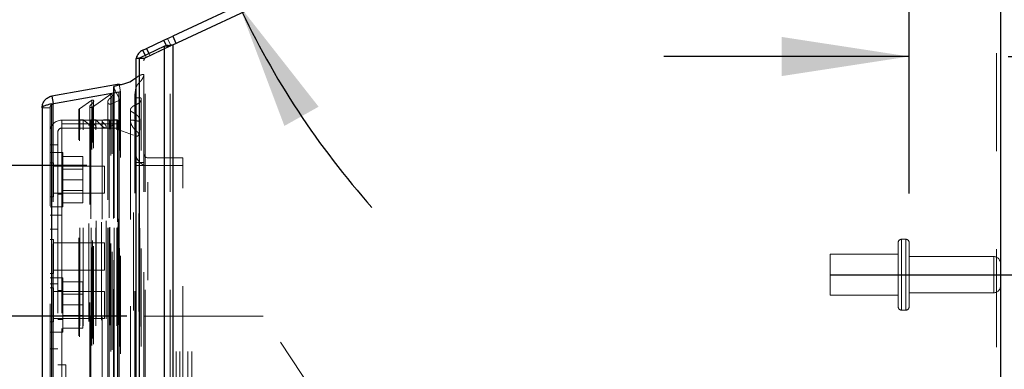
# Model space of a CAD drawing. Header units: inches. Extents: x 0.2 to 10.8, y 0.2 to 8.2.
# Tile 65 of 68: x 5.98 to 6.983, y 4.833 to 5.189. Entities that reach past the tile are written whole.
import ezdxf

# ---------------------------------------------------------------- set-up
doc = ezdxf.new("R2010")
doc.units = ezdxf.units.IN
doc.header["$MEASUREMENT"] = 0
doc.linetypes.add('CENTERX2', pattern=[0.8, 0.5, -0.1, 0.1, -0.1])
doc.linetypes.add('HIDDEN', pattern=[0.075, 0.05, -0.025])
doc.layers.add('CENTER', color=40, linetype='CENTERX2')
doc.layers.add('DIMENSIONS', color=140, linetype='Continuous')
doc.styles.add('SLDTEXTSTYLE0', font='TXT', dxfattribs={"width": 0.7})
doc.dimstyles.new('SLDDIMSTYLE0', dxfattribs={"dimtxt": 0.084961, "dimasz": 0.13, "dimexe": 0, "dimexo": 0.0625, "dimgap": 0.02124, "dimtad": 0, "dimtih": 1, "dimtoh": 1, "dimlfac": 9, "dimrnd": 1e-09, "dimzin": 12, "dimdsep": 46, "dimtxsty": 'SLDTEXTSTYLE0', "dimsah": 1, "dimcen": 0.09, "dimadec": 0, "dimazin": 3, "dimtfac": 1, "dimtofl": 0, "dimtmove": 0, "dimatfit": 3, "dimfxl": 0, "dimfrac": 2, "dimtolj": 1, "dimtzin": 12, "dimarcsym": 0})
doc.dimstyles.new('SLDDIMSTYLE4', dxfattribs={"dimtxt": 0.084961, "dimasz": 0.13, "dimexe": 0, "dimexo": 0.0625, "dimgap": 0.02124, "dimtad": 0, "dimtih": 1, "dimtoh": 1, "dimdec": 4, "dimlfac": 9, "dimzin": 12, "dimdsep": 46, "dimtxsty": 'SLDTEXTSTYLE0', "dimsah": 1, "dimcen": 0.09, "dimadec": 0, "dimazin": 3, "dimtfac": 1, "dimtdec": 0, "dimtofl": 0, "dimtmove": 0, "dimatfit": 3, "dimfxl": 0, "dimfrac": 2, "dimtolj": 1, "dimtzin": 12, "dimarcsym": 0})
doc.dimstyles.new('SLDDIMSTYLE5', dxfattribs={"dimtxt": 0.084961, "dimasz": 0.13, "dimexe": 0, "dimexo": 0.0625, "dimgap": 0.02124, "dimtad": 0, "dimtih": 1, "dimtoh": 1, "dimlfac": 9, "dimrnd": 1e-09, "dimdsep": 46, "dimtxsty": 'SLDTEXTSTYLE0', "dimsah": 1, "dimcen": 0.09, "dimadec": 0, "dimazin": 2, "dimtfac": 1, "dimtmove": 0, "dimatfit": 0, "dimfxl": 0, "dimfrac": 2, "dimtolj": 1, "dimtzin": 12, "dimarcsym": 0})

# ---------------------------------------------------------------- blocks, each defined once
blk = doc.blocks.new('_D_15')
at = {"layer": 'DIMENSIONS'}
blk.add_line((6.8538, 5.5645), (5.9985, 5.5645), dxfattribs=at)
for start, end in [(163.3503, 180), (205, 221.6497)]:
    blk.add_arc((6.9759, 5.5645), 0.8525, start, end, dxfattribs=at)
for points in [[(6.1235, 5.5645), (6.1532, 5.6926), (6.1134, 5.6956)], [(6.2033, 5.2042), (6.2496, 5.0811), (6.2845, 5.1007)]]:
    blk.add_solid(points, dxfattribs=at)
at = {"layer": 'DIMENSIONS', "insert": (6.0396, 5.4353), "char_height": 0.08333, "attachment_point": 1, "style": 'SLDTEXTSTYLE0'}
blk.add_mtext('25°', dxfattribs=at)
blk = doc.blocks.new('_D_16')
at = {"layer": 'DIMENSIONS'}
for p, q in [((6.8863, 5.0121), (6.8863, 5.2769)), ((7.2548, 5.2313), (7.2263, 5.2313)), ((7.2263, 5.2313), (7.2263, 5.0963)), ((7.5073, 5.2313), (7.5358, 5.2313)), ((7.5358, 5.2313), (7.5358, 5.0963)), ((6.8863, 5.1519), (6.6363, 5.1519)), ((6.9873, 5.1519), (7.1787, 5.1519)), ((7.2263, 5.0963), (7.2548, 5.0963)), ((7.5358, 5.0963), (7.5073, 5.0963))]:
    blk.add_line(p, q, dxfattribs=at)
for points in [[(6.8863, 5.1519), (6.7563, 5.1719), (6.7563, 5.1319)], [(6.9873, 5.1519), (7.1173, 5.1319), (7.1173, 5.1719)]]:
    blk.add_solid(points, dxfattribs=at)
at = {"layer": 'DIMENSIONS', "char_height": 0.08333, "attachment_point": 1, "style": 'SLDTEXTSTYLE0'}
for s, insert in [('0.91', (7.2548, 5.3578)), ('23.1', (7.2548, 5.2037)), ('TYP.', (7.2589, 5.0497))]:
    blk.add_mtext(s, dxfattribs=dict(at, insert=insert))
blk = doc.blocks.new('_D_17')
at = {"layer": 'DIMENSIONS'}
for p, q in [((6.0892, 4.8869), (5.6003, 4.8869)), ((5.7253, 4.8869), (5.7253, 4.0813)), ((5.5637, 3.9272), (5.5352, 3.9272)), ((5.5352, 3.9272), (5.5352, 3.7922)), ((5.8869, 3.9272), (5.9154, 3.9272)), ((5.9154, 3.9272), (5.9154, 3.7922)), ((5.5352, 3.7922), (5.5637, 3.7922)), ((5.9154, 3.7922), (5.8869, 3.7922)), ((5.7253, 3.2776), (5.7253, 3.7732)), ((6.0892, 3.2776), (5.6003, 3.2776))]:
    blk.add_line(p, q, dxfattribs=at)
for points in [[(5.7253, 4.8869), (5.7053, 4.7569), (5.7453, 4.7569)], [(5.7253, 3.2776), (5.7453, 3.4076), (5.7053, 3.4076)]]:
    blk.add_solid(points, dxfattribs=at)
at = {"layer": 'DIMENSIONS', "char_height": 0.08333, "attachment_point": 1, "style": 'SLDTEXTSTYLE0'}
for s, insert in [('14.48', (5.5637, 4.0537)), ('367.9', (5.5637, 3.8996))]:
    blk.add_mtext(s, dxfattribs=dict(at, insert=insert))
blk = doc.blocks.new('_D_18')
at = {"layer": 'DIMENSIONS'}
for p, q in [((6.0484, 5.0406), (5.2571, 5.0406)), ((5.3821, 5.0406), (5.3821, 4.6072)), ((5.2206, 4.4771), (5.192, 4.4771)), ((5.192, 4.4771), (5.192, 4.3421)), ((5.5437, 4.4771), (5.5722, 4.4771)), ((5.5722, 4.4771), (5.5722, 4.3421)), ((5.192, 4.3421), (5.2206, 4.3421)), ((5.5722, 4.3421), (5.5437, 4.3421)), ((5.3821, 3.1238), (5.3821, 4.188)), ((6.0484, 3.1238), (5.2571, 3.1238))]:
    blk.add_line(p, q, dxfattribs=at)
for points in [[(5.3821, 5.0406), (5.3621, 4.9106), (5.4021, 4.9106)], [(5.3821, 3.1238), (5.4021, 3.2538), (5.3621, 3.2538)]]:
    blk.add_solid(points, dxfattribs=at)
at = {"layer": 'DIMENSIONS', "char_height": 0.08333, "attachment_point": 1, "style": 'SLDTEXTSTYLE0'}
for s, insert in [('17.25', (5.2206, 4.6035)), ('438.2', (5.2206, 4.4495)), ('OPENING', (5.1201, 4.2954))]:
    blk.add_mtext(s, dxfattribs=dict(at, insert=insert))

msp = doc.modelspace()

# ---------------------------------------------------------------- linework, layer by layer
at = {"color": 7, "linetype": 'Continuous', "lineweight": 25}
for p, q in [((6.975935, 5.564472), (6.135745, 5.172685)), ((6.135861, 5.163912), (6.979316, 5.557222)), ((6.979316, 5.557222), (6.979316, 3.013918)), ((6.109042, 5.160233), (6.126844, 5.168535)), ((6.126844, 5.168535), (6.135745, 5.172685)), ((6.129506, 5.162824), (6.126844, 5.168535)), ((6.135745, 5.172685), (6.139125, 5.165435)), ((6.127376, 5.162339), (6.101941, 5.150374)), ((6.105355, 5.158514), (6.109042, 5.160233)), ((6.107854, 5.153155), (6.105355, 5.158514)), ((6.109042, 5.160233), (6.111535, 5.154887)), ((6.127376, 3.013918), (6.127376, 5.162339)), ((6.135861, 5.163912), (6.135861, 3.013918)), ((6.098427, 3.013918), (6.098427, 5.150029)), ((6.10069, 5.150029), (6.098427, 5.150029)), ((6.101941, 3.013918), (6.101941, 5.150374)), ((6.081356, 5.123647), (6.012661, 5.111535)), ((6.07561, 5.120689), (6.07561, 5.114743)), ((6.076289, 5.114863), (6.076289, 5.121713)), ((6.012661, 5.103644), (6.081356, 5.115757)), ((6.012661, 5.111535), (6.014011, 5.103882)), ((6.081356, 3.048724), (6.081356, 5.115757)), ((6.081356, 5.115757), (6.081449, 5.115757)), ((6.002745, 5.099717), (6.002745, 3.064763)), ((6.012661, 3.060836), (6.012661, 5.103644))]:
    msp.add_line(p, q, dxfattribs=at)
at = {"color": 7, "linetype": 'HIDDEN', "lineweight": 18}
for p, q in [((6.975316, 5.555356), (6.975316, 3.013918)), ((6.975316, 5.555356), (6.975316, 3.013918)), ((6.133911, 5.163003), (6.130531, 5.170254)), ((6.107598, 5.150374), (6.133033, 5.162339)), ((6.130225, 5.161284), (6.112423, 5.152983)), ((6.133033, 5.162339), (6.127376, 5.162339)), ((6.127376, 3.013918), (6.127376, 5.162339)), ((6.130225, 5.161284), (6.129506, 5.162824)), ((6.135861, 5.163912), (6.130225, 5.161284)), ((6.134331, 5.16318), (6.131269, 5.16318)), ((6.133033, 3.013918), (6.133033, 5.162339)), ((6.133033, 3.013918), (6.133033, 5.162339)), ((6.135861, 5.163912), (6.135861, 3.013918)), ((6.135861, 3.013918), (6.135861, 5.163912)), ((6.135861, 3.013918), (6.135861, 5.163912)), ((6.107181, 5.150029), (6.10069, 5.150029)), ((6.107598, 5.150374), (6.101941, 5.150374)), ((6.101941, 3.013918), (6.101941, 5.150374)), ((6.106427, 3.013918), (6.106427, 5.150029)), ((6.107598, 3.013918), (6.107598, 5.150374)), ((6.107598, 3.013918), (6.107598, 5.150374)), ((6.108736, 5.151264), (6.107854, 5.153155)), ((6.112423, 5.152983), (6.108736, 5.151264)), ((6.111535, 5.154887), (6.112423, 5.152983)), ((6.098427, 5.130276), (6.101603, 5.132384)), ((6.101603, 3.032096), (6.101603, 5.132384)), ((6.075722, 3.044278), (6.075722, 5.120202)), ((6.081457, 5.108444), (6.075722, 5.120202)), ((6.075722, 3.044278), (6.075722, 5.120202)), ((6.081356, 5.123647), (6.082745, 5.115769)), ((6.082745, 5.115769), (6.014051, 5.103656)), ((6.014051, 5.103644), (6.082745, 5.115757)), ((6.054085, 5.100289), (6.072872, 5.113444)), ((6.072872, 3.051036), (6.072872, 5.113444)), ((6.074195, 3.05271), (6.074195, 5.111821)), ((6.07561, 5.114743), (6.07561, 3.049737)), ((6.076289, 3.049617), (6.076289, 5.114863)), ((6.081449, 5.115757), (6.082745, 5.115757)), ((6.081457, 3.056036), (6.081457, 5.108444)), ((6.081492, 3.056316), (6.081492, 5.108164)), ((6.082745, 3.048724), (6.082745, 5.115757)), ((6.097262, 5.112445), (6.097262, 3.052041)), ((6.097262, 5.112427), (6.097262, 3.052053)), ((6.010745, 5.099717), (6.002745, 5.099717)), ((6.010745, 5.099717), (6.010745, 3.064763)), ((6.012661, 5.103644), (6.014051, 5.103644)), ((6.012661, 5.103644), (6.012661, 3.060836)), ((6.014011, 5.103882), (6.014051, 5.103656)), ((6.014051, 3.060836), (6.014051, 5.103644)), ((6.014051, 5.103644), (6.014051, 3.060836)), ((6.040729, 5.098552), (6.053306, 5.107359)), ((6.040729, 3.065928), (6.040729, 5.098552)), ((6.051423, 5.101133), (6.051423, 5.101122)), ((6.051423, 5.101121), (6.051423, 3.063347)), ((6.053306, 3.057121), (6.053306, 5.107359)), ((6.054085, 3.064191), (6.054085, 5.100289)), ((6.055214, 5.106121), (6.055214, 5.106125)), ((6.055214, 3.058353), (6.055214, 5.106121)), ((6.069675, 5.105574), (6.069675, 5.105571)), ((6.069675, 5.105571), (6.069675, 3.05892)), ((6.07283, 5.103381), (6.080855, 5.107159)), ((6.07283, 3.061099), (6.07283, 5.103381)), ((6.080855, 3.057321), (6.080855, 5.107159)), ((6.080855, 3.057321), (6.080855, 5.107159)), ((6.040152, 3.066902), (6.040152, 5.097578)), ((6.09268, 5.097407), (6.09268, 3.067072)), ((6.022745, 5.086925), (6.022745, 5.083296)), ((6.022745, 5.086925), (6.079634, 5.086925)), ((6.022745, 5.083296), (6.022745, 4.989962)), ((6.079634, 5.083296), (6.022745, 5.083296)), ((6.079634, 5.078925), (6.022745, 5.078925)), ((6.041263, 3.077192), (6.041263, 5.087288)), ((6.04464, 5.087288), (6.041263, 5.087288)), ((6.041263, 3.077192), (6.041263, 5.087288)), ((6.050384, 5.082801), (6.04464, 5.087288)), ((6.04464, 3.077192), (6.04464, 5.087288)), ((6.050384, 3.08168), (6.050384, 5.082801)), ((6.052403, 5.087288), (6.052403, 5.086403)), ((6.052403, 5.086403), (6.052403, 3.078078)), ((6.052686, 3.077192), (6.052686, 5.087288)), ((6.057279, 5.087288), (6.052686, 5.087288)), ((6.057279, 3.077192), (6.057279, 5.087288)), ((6.063046, 5.081562), (6.057279, 5.087288)), ((6.057638, 5.080093), (6.057638, 5.080095)), ((6.057638, 3.084397), (6.057638, 5.080093)), ((6.063046, 3.082919), (6.063046, 5.081562)), ((6.063046, 3.082919), (6.063046, 5.081562)), ((6.063776, 5.087288), (6.063776, 5.086085)), ((6.063776, 5.086085), (6.063776, 3.078391)), ((6.068055, 5.080253), (6.068055, 5.080258)), ((6.068055, 3.084228), (6.068055, 5.080253)), ((6.069507, 3.077192), (6.069507, 5.087288)), ((6.071071, 5.087288), (6.069507, 5.087288)), ((6.071071, 5.087288), (6.071071, 3.077192)), ((6.071071, 3.077192), (6.071071, 5.087288)), ((6.071627, 3.077747), (6.071627, 5.086733)), ((6.075516, 5.086733), (6.075516, 3.077747)), ((6.076071, 3.077192), (6.076071, 5.087288)), ((6.078836, 5.087288), (6.076071, 5.087288)), ((6.076071, 5.087288), (6.076071, 3.077192)), ((6.078836, 3.077192), (6.078836, 5.087288)), ((6.078836, 3.077192), (6.078836, 5.087288)), ((6.079634, 5.086925), (6.079634, 5.083296)), ((6.079634, 5.083296), (6.079634, 3.081185)), ((6.07996, 3.078303), (6.07996, 5.086177)), ((6.080054, 5.078071), (6.07996, 5.086177)), ((6.07996, 3.078303), (6.07996, 5.086177)), ((6.080054, 3.086409), (6.080054, 5.078071)), ((6.080054, 3.086409), (6.080054, 5.078071)), ((6.018745, 5.074925), (6.018745, 5.061925)), ((6.080784, 3.08744), (6.080784, 5.07704)), ((6.095706, 5.071586), (6.080784, 5.07704)), ((6.080784, 3.08744), (6.080784, 5.07704)), ((6.095706, 3.092894), (6.095706, 5.071586)), ((6.101218, 5.072583), (6.101218, 5.072625)), ((6.101218, 3.091856), (6.101218, 5.072578)), ((6.018745, 5.061925), (6.010745, 5.061925)), ((6.018745, 5.061925), (6.018745, 4.989962)), ((6.018745, 5.054036), (6.010745, 5.054036)), ((6.023745, 5.054036), (6.018745, 5.054036)), ((6.023745, 4.998481), (6.023745, 5.054036)), ((6.023745, 5.049925), (6.044301, 5.049925)), ((6.044301, 5.026259), (6.044301, 5.049925)), ((6.146205, 5.048631), (6.110427, 5.048631)), ((6.146205, 5.048631), (6.146205, 5.040631)), ((6.014217, 5.04362), (6.010745, 5.04362)), ((6.014217, 5.026259), (6.014217, 5.04362)), ((6.066301, 5.040147), (6.014217, 5.040147)), ((6.023745, 5.040981), (6.018745, 5.040981)), ((6.066301, 5.026259), (6.066301, 5.040147)), ((6.106427, 5.043918), (6.098427, 5.043918)), ((6.098427, 5.040584), (6.106427, 5.040584)), ((6.106427, 5.040584), (6.110427, 5.040584)), ((6.146205, 5.040631), (6.110427, 5.040631)), ((6.110427, 3.123807), (6.110427, 5.040584)), ((6.110427, 3.123807), (6.110427, 5.040584)), ((6.146205, 5.040584), (6.110427, 5.040584)), ((6.110427, 3.123807), (6.110427, 5.040584)), ((6.110427, 3.123807), (6.110427, 5.040584)), ((6.146205, 4.61764), (6.146205, 5.040584)), ((6.044301, 5.037142), (6.023745, 5.037142)), ((6.014217, 5.008897), (6.014217, 5.026259)), ((6.023745, 5.026259), (6.044301, 5.026259)), ((6.044301, 5.002592), (6.044301, 5.026259)), ((6.066301, 5.01237), (6.066301, 5.026259)), ((6.010745, 5.008897), (6.014217, 5.008897)), ((6.014217, 5.01237), (6.066301, 5.01237)), ((6.018745, 5.011536), (6.023745, 5.011536)), ((6.023745, 5.015375), (6.044301, 5.015375)), ((6.010745, 4.998481), (6.018745, 4.998481)), ((6.018745, 4.998481), (6.023745, 4.998481)), ((6.023745, 5.002592), (6.044301, 5.002592)), ((6.022745, 4.989962), (6.010745, 4.989962)), ((6.018745, 4.989962), (6.018745, 3.174518)), ((6.022745, 3.174518), (6.022745, 4.989962)), ((6.022745, 3.174518), (6.022745, 4.989962)), ((6.022745, 4.989962), (6.022745, 3.174518)), ((6.022745, 4.989962), (6.022745, 3.174518)), ((6.018745, 4.975703), (6.010745, 4.975703)), ((6.014217, 4.965286), (6.010745, 4.965286)), ((6.014217, 4.947925), (6.014217, 4.965286)), ((6.066301, 4.961814), (6.014217, 4.961814)), ((6.066301, 4.947925), (6.066301, 4.961814)), ((6.875205, 4.96214), (6.875205, 4.929362)), ((6.882982, 4.965473), (6.878538, 4.965473)), ((6.878538, 4.965275), (6.878538, 4.893449)), ((6.878538, 4.965275), (6.878538, 4.893449)), ((6.882982, 4.965275), (6.882982, 4.893449)), ((6.882982, 4.965275), (6.882982, 4.893449)), ((6.886316, 4.96214), (6.886316, 4.929362)), ((6.014217, 4.930564), (6.014217, 4.947925)), ((6.066301, 4.934036), (6.066301, 4.947925)), ((6.80576, 4.950195), (6.80576, 4.929362)), ((6.875205, 4.950195), (6.80576, 4.950195)), ((6.972649, 4.947807), (6.886316, 4.947807)), ((6.972649, 4.947755), (6.972649, 4.910969)), ((6.972649, 4.947755), (6.972649, 4.910969)), ((6.010745, 4.930564), (6.014217, 4.930564)), ((6.014217, 4.934036), (6.066301, 4.934036)), ((6.80576, 4.929362), (6.80576, 4.908529)), ((6.875205, 4.929362), (6.875205, 4.896584)), ((6.886316, 4.929362), (6.886316, 4.896584)), ((6.018745, 4.926259), (6.010745, 4.926259)), ((6.010745, 4.920147), (6.018745, 4.920147)), ((6.023745, 4.926259), (6.018745, 4.926259)), ((6.023745, 4.870703), (6.023745, 4.926259)), ((6.023745, 4.922147), (6.044301, 4.922147)), ((6.044301, 4.898481), (6.044301, 4.922147)), ((6.014217, 4.915842), (6.010745, 4.915842)), ((6.014217, 4.898481), (6.014217, 4.915842)), ((6.066301, 4.91237), (6.014217, 4.91237)), ((6.023745, 4.913203), (6.018745, 4.913203)), ((6.044301, 4.909364), (6.023745, 4.909364)), ((6.066301, 4.898481), (6.066301, 4.91237)), ((6.80576, 4.908529), (6.875205, 4.908529)), ((6.886316, 4.910918), (6.972649, 4.910918)), ((6.014217, 4.88112), (6.014217, 4.898481)), ((6.023745, 4.898481), (6.044301, 4.898481)), ((6.044301, 4.874814), (6.044301, 4.898481)), ((6.066301, 4.884592), (6.066301, 4.898481)), ((6.023745, 4.887597), (6.044301, 4.887597)), ((6.878538, 4.893251), (6.882982, 4.893251)), ((6.010745, 4.88112), (6.014217, 4.88112)), ((6.014217, 4.884592), (6.066301, 4.884592)), ((6.018745, 4.883759), (6.023745, 4.883759)), ((6.139205, 4.886918), (6.106427, 4.886918)), ((6.139205, 4.15114), (6.139205, 4.886918)), ((6.139205, 4.15114), (6.139205, 4.886918)), ((6.143205, 4.886918), (6.139205, 4.886918)), ((6.143205, 4.15114), (6.143205, 4.886918)), ((6.155205, 4.886918), (6.143205, 4.886918)), ((6.151205, 4.15114), (6.151205, 4.886918)), ((6.155205, 4.15114), (6.155205, 4.886918)), ((6.228038, 4.886918), (6.155205, 4.886918)), ((6.155205, 4.15114), (6.155205, 4.886918)), ((6.300871, 4.777265), (6.228038, 4.886918)), ((6.010745, 4.870703), (6.018745, 4.870703)), ((6.018745, 4.870703), (6.023745, 4.870703)), ((6.023745, 4.874814), (6.044301, 4.874814)), ((6.018745, 4.853592), (6.010745, 4.853592)), ((6.026745, 4.837559), (6.018745, 4.837559)), ((6.026745, 4.837559), (6.026745, 4.687114))]:
    msp.add_line(p, q, dxfattribs=at)
at = {"color": 7, "linetype": 'HIDDEN', "lineweight": 18, "flags": 128}
for points in [[(6.098427, 5.147639), (6.098547, 5.149335), (6.098667, 5.150029)], [(6.106279, 3.032016), (6.106279, 4.073925), (6.106279, 5.132459)], [(6.103746, 3.056077), (6.103746, 4.065602), (6.103746, 5.108406)], [(6.103746, 3.056092), (6.103746, 4.039735), (6.103746, 5.108376)], [(6.09268, 5.097407), (6.09268, 4.038568), (6.09268, 3.067073)], [(6.102184, 3.076684), (6.102185, 4.104068), (6.102184, 5.087799)], [(6.102184, 3.076707), (6.102185, 4.065602), (6.102184, 5.087797)], [(6.092696, 5.085527), (6.092696, 4.090551), (6.092696, 3.078956)]]:
    msp.add_lwpolyline(points, dxfattribs=at)
at = {"color": 7, "linetype": 'Continuous', "lineweight": 25}
for centre, radius, start, end in [((6.110427, 5.147639), 0.012, 115, 168.510986), ((6.076721, 5.120689), 0.001111, 112.85776, 180)]:
    msp.add_arc(centre, radius, start, end, dxfattribs=at)
at = {"color": 7, "linetype": 'HIDDEN', "lineweight": 18}
for centre, radius, start, end in [((6.110427, 5.147639), 0.004, 115, 180), ((6.076721, 5.120689), 0.001111, 180, 206), ((6.080381, 5.108164), 0.001111, 295.213814, 14.575625), ((6.041263, 5.097578), 0.001111, 118.732625, 180), ((6.041263, 5.0884), 0.001111, 180, 270), ((6.022745, 5.074925), 0.012, 90, 180), ((6.022745, 5.074925), 0.004, 90, 180), ((6.071071, 5.086733), 0.000556, 0, 90), ((6.073571, 5.083122), 0.001944, 180, 0), ((6.076071, 5.086733), 0.000556, 90, 180), ((6.078836, 5.086164), 0.001124, 0.663284, 90), ((6.081165, 5.078084), 0.001111, 180.663284, 249.923457), ((6.110427, 5.052631), 0.012, 180, 270), ((6.110427, 5.052631), 0.004, 180, 270), ((6.878538, 4.96214), 0.003333, 90, 180), ((6.882982, 4.96214), 0.003333, 0, 90), ((6.972649, 4.94114), 0.006667, 0, 90), ((6.972649, 4.917584), 0.006667, 270, 0), ((6.878538, 4.896584), 0.003333, 180, 270), ((6.882982, 4.896584), 0.003333, 270, 0)]:
    msp.add_arc(centre, radius, start, end, dxfattribs=at)
at = {"color": 7, "linetype": 'Continuous', "lineweight": 25}
for points in [[(6.131269, 5.16318), (6.129815, 5.162899), (6.128489, 5.16262), (6.127376, 5.162339)], [(6.131269, 5.16318), (6.132723, 5.163425), (6.134288, 5.163668), (6.135861, 5.163912)], [(6.101941, 5.150374), (6.101486, 5.150259), (6.101067, 5.150144), (6.10069, 5.150029)]]:
    msp.add_open_spline(points, degree=3, dxfattribs=at)
at = {"color": 7, "linetype": 'HIDDEN', "lineweight": 18}
for points in [[(6.134331, 5.16318), (6.133846, 5.162899), (6.133404, 5.16262), (6.133033, 5.162339)], [(6.134331, 5.16318), (6.134814, 5.163424), (6.135338, 5.163668), (6.135861, 5.163912)], [(6.107598, 5.150374), (6.107446, 5.150259), (6.107307, 5.150144), (6.107181, 5.150029)]]:
    msp.add_open_spline(points, degree=3, dxfattribs=at)
at = {"color": 7, "linetype": 'Continuous', "lineweight": 25}
for points, knots in [([(6.076289, 5.121713), (6.077916, 5.122195), (6.081041, 5.123122), (6.087391, 5.123996), (6.093294, 5.126661), (6.096945, 5.129232), (6.098427, 5.130276)], [0, 0, 0, 0, 0.20577146, 0.39532268, 0.75450612, 1, 1, 1, 1]), ([(6.002745, 5.099717), (6.002745, 5.101113), (6.002991, 5.102509), (6.003946, 5.105133), (6.004655, 5.106361), (6.00645, 5.1085), (6.007536, 5.109411), (6.009954, 5.110807), (6.011286, 5.111292), (6.012661, 5.111535)], [0, 0, 0, 0, 0.25, 0.25, 0.5, 0.5, 0.75, 0.75, 1, 1, 1, 1]), ([(6.012661, 5.103644), (6.011286, 5.103317), (6.009954, 5.102989), (6.007536, 5.102335), (6.00645, 5.102008), (6.004655, 5.101353), (6.003946, 5.101026), (6.002991, 5.100371), (6.002745, 5.100044), (6.002745, 5.099717)], [0, 0, 0, 0, 0.25, 0.25, 0.5, 0.5, 0.75, 0.75, 1, 1, 1, 1])]:
    msp.add_open_spline(points, degree=3, knots=knots, dxfattribs=at)
at = {"color": 7, "linetype": 'HIDDEN', "lineweight": 18}
for points, knots in [([(6.101603, 5.132384), (6.102009, 5.132553), (6.102753, 5.132864), (6.103799, 5.133237), (6.104661, 5.133508), (6.105298, 5.133624), (6.105746, 5.133632), (6.106042, 5.133576), (6.106248, 5.133396), (6.106343, 5.133137), (6.10636, 5.132819), (6.10629, 5.132464), (6.106167, 5.132095), (6.105908, 5.131343), (6.105421, 5.130273), (6.10468, 5.128938), (6.103898, 5.127695), (6.103028, 5.126557), (6.101975, 5.125453), (6.101009, 5.12449), (6.100213, 5.123581), (6.099612, 5.122792), (6.098908, 5.121644), (6.098139, 5.119583), (6.09788, 5.117343), (6.097542, 5.115296), (6.097344, 5.113954), (6.097229, 5.112539), (6.097303, 5.111311), (6.09765, 5.110355), (6.098179, 5.109914), (6.098769, 5.109686), (6.099416, 5.109631), (6.100243, 5.109694), (6.101073, 5.109778), (6.10173, 5.109829), (6.102156, 5.10984), (6.102468, 5.109825), (6.102782, 5.109767), (6.103089, 5.10966), (6.103406, 5.109485), (6.103668, 5.10915), (6.10375, 5.108711), (6.103752, 5.108264), (6.103684, 5.107834), (6.103522, 5.107263), (6.103178, 5.10651), (6.102605, 5.105656), (6.101856, 5.104846), (6.100985, 5.104138), (6.099682, 5.103345), (6.098012, 5.10267), (6.096316, 5.101802), (6.094858, 5.100842), (6.093601, 5.099717), (6.09292, 5.098641), (6.092647, 5.097659), (6.09267, 5.09697), (6.092976, 5.09632), (6.093329, 5.095904), (6.093853, 5.095551), (6.094486, 5.095249), (6.095151, 5.094931), (6.095763, 5.094579), (6.096332, 5.094221), (6.096875, 5.093867), (6.097393, 5.093517), (6.097885, 5.093171), (6.098347, 5.092828), (6.09878, 5.092487), (6.099187, 5.092151), (6.099568, 5.09182), (6.100209, 5.091229), (6.101055, 5.09033), (6.101759, 5.08928), (6.102142, 5.088269), (6.102249, 5.08753), (6.102094, 5.086866), (6.101842, 5.086477), (6.101478, 5.086263), (6.101035, 5.086134), (6.100427, 5.086072), (6.099604, 5.086139), (6.098556, 5.086307), (6.097352, 5.086568), (6.096137, 5.08684), (6.095055, 5.087027), (6.094221, 5.087109), (6.09363, 5.087051), (6.093225, 5.086933), (6.09291, 5.086742), (6.0927, 5.086387), (6.092635, 5.08595), (6.092692, 5.085504), (6.092788, 5.085071), (6.092932, 5.084561), (6.093139, 5.083963), (6.093394, 5.083299), (6.093624, 5.082758), (6.093787, 5.082396), (6.093874, 5.08221), (6.093919, 5.082114), (6.093942, 5.082067), (6.093953, 5.082042), (6.093959, 5.082031), (6.093962, 5.082024), (6.093963, 5.082021), (6.093966, 5.082016), (6.093965, 5.082018), (6.093963, 5.082021), (6.093966, 5.082017), (6.093966, 5.082016), (6.093966, 5.082015), (6.093967, 5.082014), (6.093967, 5.082013), (6.093968, 5.082012), (6.093969, 5.08201), (6.09397, 5.082008), (6.093971, 5.082006), (6.093973, 5.082002), (6.093975, 5.081998), (6.093977, 5.081993), (6.093981, 5.081986), (6.093985, 5.081977), (6.09399, 5.081967), (6.093996, 5.081955), (6.094002, 5.081941), (6.09401, 5.081925), (6.094018, 5.08191), (6.094043, 5.081858), (6.094107, 5.081728), (6.094252, 5.081444), (6.094544, 5.0809), (6.095004, 5.080127), (6.095616, 5.079242), (6.096445, 5.078192), (6.097757, 5.076771), (6.099197, 5.075492), (6.100339, 5.074397), (6.100909, 5.073696), (6.101263, 5.072911), (6.101178, 5.072073), (6.100857, 5.071469), (6.100472, 5.071049), (6.100082, 5.070804), (6.099618, 5.07065), (6.099112, 5.070591), (6.098564, 5.070631), (6.09796, 5.070763), (6.097273, 5.070981), (6.096506, 5.071254), (6.095983, 5.071471), (6.095706, 5.071586)], [0, 0, 0, 0, 0.0112685, 0.02065273, 0.02798159, 0.03376224, 0.03628876, 0.03862602, 0.04091437, 0.04357915, 0.04741389, 0.05144926, 0.0557776, 0.06044929, 0.07750491, 0.09368859, 0.10896177, 0.12342916, 0.13746785, 0.15419573, 0.16319201, 0.17335286, 0.18463233, 0.20546879, 0.24548411, 0.25998431, 0.27521482, 0.29112952, 0.30783444, 0.31694987, 0.32329664, 0.32732349, 0.33240955, 0.33864212, 0.34715755, 0.35244287, 0.35442756, 0.35735823, 0.35990022, 0.36208191, 0.36544692, 0.36967138, 0.37458294, 0.37956788, 0.3846923, 0.38997701, 0.39934736, 0.4110708, 0.42192157, 0.43192367, 0.44291119, 0.46216928, 0.47842604, 0.49273084, 0.50968677, 0.5267277, 0.53169236, 0.54380407, 0.54937238, 0.55465116, 0.55980062, 0.56648053, 0.57307178, 0.57934941, 0.58538737, 0.59124923, 0.59694138, 0.60245127, 0.60777291, 0.61291195, 0.61787617, 0.62267236, 0.6273057, 0.64300269, 0.65915859, 0.66620467, 0.67857085, 0.68392319, 0.68842913, 0.69222832, 0.69532037, 0.69999508, 0.7065854, 0.71510132, 0.7256101, 0.73664696, 0.7454781, 0.7521525, 0.75674302, 0.75938815, 0.76271942, 0.76676008, 0.77166198, 0.77705417, 0.78199804, 0.78649432, 0.79457415, 0.80270579, 0.80991645, 0.81363348, 0.81556243, 0.81653904, 0.81702969, 0.81727552, 0.81739855, 0.81746009, 0.81749087, 0.81752639, 0.81754421, 0.81756226, 0.81759371, 0.81759739, 0.81760509, 0.81761681, 0.81762818, 0.81764358, 0.817663, 0.81768978, 0.81772059, 0.81775541, 0.81781306, 0.8178747, 0.81794034, 0.81805987, 0.81818329, 0.81831059, 0.81849321, 0.81867771, 0.81886411, 0.8190524, 0.8205389, 0.82350502, 0.82927625, 0.84023627, 0.85182798, 0.86258616, 0.88093261, 0.90886604, 0.91800462, 0.92712632, 0.93598306, 0.94486453, 0.95431118, 0.95841155, 0.96238803, 0.96640896, 0.97041144, 0.97446762, 0.97949431, 0.9854979, 0.99230887, 1, 1, 1, 1]), ([(6.072872, 5.113444), (6.072919, 5.113456), (6.073016, 5.11348), (6.073177, 5.113487), (6.073347, 5.113469), (6.073522, 5.113425), (6.073697, 5.113355), (6.073865, 5.113261), (6.074019, 5.113145), (6.074159, 5.112999), (6.074304, 5.112775), (6.074432, 5.112275), (6.07413, 5.111597), (6.073534, 5.110794), (6.072731, 5.109974), (6.071751, 5.109136), (6.070959, 5.108426), (6.070447, 5.107795), (6.070117, 5.107281), (6.069833, 5.106656), (6.069657, 5.105917), (6.069665, 5.105137), (6.069835, 5.104407), (6.070147, 5.103897), (6.070546, 5.103582), (6.071032, 5.103403), (6.07159, 5.10332), (6.072204, 5.103307), (6.072619, 5.103356), (6.07283, 5.103381)], [0, 0, 0, 0, 0.00801566, 0.01642624, 0.0254813, 0.03532266, 0.04596838, 0.0573183, 0.06918684, 0.08154974, 0.09716461, 0.12620661, 0.1938647, 0.25085692, 0.33445277, 0.41879563, 0.50101464, 0.53611293, 0.57861516, 0.62817828, 0.6848128, 0.75000896, 0.80649066, 0.8477527, 0.87481959, 0.90226508, 0.93272374, 0.96581842, 1, 1, 1, 1]), ([(6.014051, 5.103656), (6.01392, 5.103629), (6.01366, 5.103576), (6.013282, 5.103446), (6.012917, 5.103283), (6.012571, 5.103083), (6.012247, 5.10285), (6.011948, 5.102585), (6.011608, 5.102219), (6.011263, 5.101727), (6.010969, 5.101092), (6.01078, 5.100415), (6.010757, 5.09995), (6.010745, 5.099717)], [0, 0, 0, 0, 0.071449, 0.14289799, 0.21434699, 0.28579598, 0.35724498, 0.42869398, 0.50014297, 0.62510723, 0.75007149, 0.87503574, 1, 1, 1, 1]), ([(6.010745, 5.099717), (6.010749, 5.09981), (6.010757, 5.099997), (6.010818, 5.100278), (6.010916, 5.100558), (6.011053, 5.100839), (6.011226, 5.101119), (6.011435, 5.1014), (6.011736, 5.10175), (6.012161, 5.102171), (6.012735, 5.102662), (6.013369, 5.103153), (6.013823, 5.10348), (6.014051, 5.103644)], [0, 0, 0, 0, 0.071449, 0.14289799, 0.21434699, 0.28579598, 0.35724498, 0.42869398, 0.50014297, 0.62510723, 0.75007149, 0.87503574, 1, 1, 1, 1]), ([(6.053306, 5.107359), (6.05336, 5.107387), (6.053469, 5.107443), (6.053662, 5.107496), (6.053867, 5.107526), (6.054081, 5.107529), (6.054298, 5.107508), (6.054511, 5.107461), (6.054712, 5.10739), (6.054892, 5.107294), (6.055076, 5.107145), (6.055234, 5.10688), (6.055274, 5.106529), (6.055238, 5.106157), (6.055063, 5.10552), (6.054472, 5.104532), (6.053411, 5.103654), (6.052535, 5.102911), (6.051974, 5.102338), (6.051547, 5.101714), (6.051361, 5.101046), (6.051537, 5.100444), (6.051882, 5.100022), (6.052231, 5.099838), (6.052581, 5.099803), (6.052937, 5.099852), (6.053294, 5.099955), (6.053679, 5.100107), (6.053932, 5.10022), (6.054085, 5.100289)], [0, 0, 0, 0, 0.01286879, 0.02586015, 0.03915415, 0.05280974, 0.06678895, 0.08099193, 0.09530064, 0.10963589, 0.12403513, 0.14835146, 0.18697179, 0.21698935, 0.24957022, 0.36315358, 0.49861362, 0.56358858, 0.62726076, 0.68915358, 0.74818891, 0.8066945, 0.84995541, 0.8739837, 0.89193182, 0.91507749, 0.94300743, 0.96540229, 1, 1, 1, 1]), ([(6.052686, 5.087288), (6.052659, 5.087276), (6.052588, 5.087244), (6.052473, 5.087172), (6.052341, 5.087054), (6.052242, 5.086869), (6.052274, 5.086621), (6.052407, 5.086376), (6.052704, 5.085976), (6.053223, 5.085507), (6.053852, 5.084861), (6.054496, 5.08421), (6.055126, 5.083553), (6.055756, 5.082861), (6.056379, 5.082132), (6.056981, 5.081363), (6.057408, 5.080689), (6.05765, 5.080124), (6.057764, 5.07968), (6.057626, 5.079333), (6.05739, 5.079143), (6.057163, 5.079059), (6.05688, 5.079026), (6.056558, 5.079035), (6.056212, 5.079088), (6.055772, 5.079211), (6.055224, 5.079439), (6.054544, 5.079782), (6.053783, 5.080234), (6.05304, 5.080729), (6.052357, 5.081221), (6.05177, 5.081651), (6.051244, 5.082053), (6.050783, 5.08243), (6.050512, 5.082681), (6.050384, 5.082801)], [0, 0, 0, 0, 0.00439356, 0.01173838, 0.02163482, 0.03350567, 0.04779307, 0.06568678, 0.08271741, 0.13093937, 0.18168734, 0.23216764, 0.28228214, 0.33196403, 0.38592837, 0.44192911, 0.49946573, 0.52708502, 0.55441873, 0.582539, 0.59216523, 0.60287403, 0.6156206, 0.63018155, 0.64591919, 0.66303072, 0.69332902, 0.73059674, 0.77495177, 0.82660596, 0.86749821, 0.90533369, 0.94005342, 0.9715974, 1, 1, 1, 1]), ([(6.069507, 5.087288), (6.069104, 5.0873), (6.068353, 5.087321), (6.067303, 5.087309), (6.066412, 5.087267), (6.065636, 5.08719), (6.064958, 5.087065), (6.064375, 5.086879), (6.064003, 5.08662), (6.063788, 5.086314), (6.063753, 5.085974), (6.063942, 5.085619), (6.064289, 5.085132), (6.064905, 5.084536), (6.065704, 5.083823), (6.066376, 5.08315), (6.06693, 5.082534), (6.067376, 5.081957), (6.067783, 5.081287), (6.068053, 5.080674), (6.068063, 5.08013), (6.06797, 5.079795), (6.067803, 5.079527), (6.067558, 5.079326), (6.06715, 5.07921), (6.066574, 5.079231), (6.065886, 5.079404), (6.065261, 5.079732), (6.064702, 5.080127), (6.064152, 5.080545), (6.063593, 5.081029), (6.063233, 5.081379), (6.063046, 5.081562)], [0, 0, 0, 0, 0.05196159, 0.09706091, 0.13531868, 0.16711591, 0.19799203, 0.22561767, 0.2492849, 0.26260176, 0.2884785, 0.30763448, 0.33105043, 0.38755183, 0.4441017, 0.49923532, 0.53429895, 0.57436932, 0.61924895, 0.66876616, 0.69196349, 0.71615958, 0.73184339, 0.74642907, 0.76162576, 0.78691101, 0.81897319, 0.85455264, 0.88625738, 0.92108744, 0.95897742, 1, 1, 1, 1])]:
    msp.add_open_spline(points, degree=3, knots=knots, dxfattribs=at)
at = {"layer": 'CENTER'}
msp.add_line((6.80576, 4.929362), (7.025229, 4.929362), dxfattribs=at)

# ---------------------------------------------------------------- dimensions: what is measured, and where the dimension line sits
at = {"layer": 'DIMENSIONS'}
dim = msp.add_angular_dim_2l(base=(6.132451, 5.687897), line1=((6.903794, 5.564472), (6.975935, 5.564472)), line2=((6.126844, 5.168535), (6.975935, 5.564472)), dimstyle='SLDDIMSTYLE4', dxfattribs=at)
dim.commit()
dim.dimension.update_dxf_attribs({"geometry": '_D_15', "text_midpoint": (6.140398, 5.395427), "dimtype": 162})
dim = msp.add_linear_dim(base=(6.987316, 5.151851), p1=(6.886316, 4.96214), p2=(6.987316, 5.558493), text='<>\\PTYP.', dimstyle='SLDDIMSTYLE5', dxfattribs=at)
dim.commit()
dim.dimension.update_dxf_attribs({"geometry": '_D_16', "text_midpoint": (7.381016, 5.151851), "dimtype": 160})
dim = msp.add_linear_dim(base=(5.382126, 3.123807), p1=(6.098427, 5.040584), p2=(6.098427, 3.123807), angle=90, text='<>\\POPENING', dimstyle='SLDDIMSTYLE0', dxfattribs=at)
dim.commit()
dim.dimension.update_dxf_attribs({"geometry": '_D_18', "text_midpoint": (5.382126, 4.397609), "dimtype": 160})
dim = msp.add_linear_dim(base=(5.725292, 3.277584), p1=(6.139205, 4.886918), p2=(6.139205, 3.277584), angle=90, dimstyle='SLDDIMSTYLE0', dxfattribs=at)
dim.commit()
dim.dimension.update_dxf_attribs({"geometry": '_D_17', "text_midpoint": (5.725292, 3.927232), "dimtype": 160})

doc.saveas('drawing.dxf')
